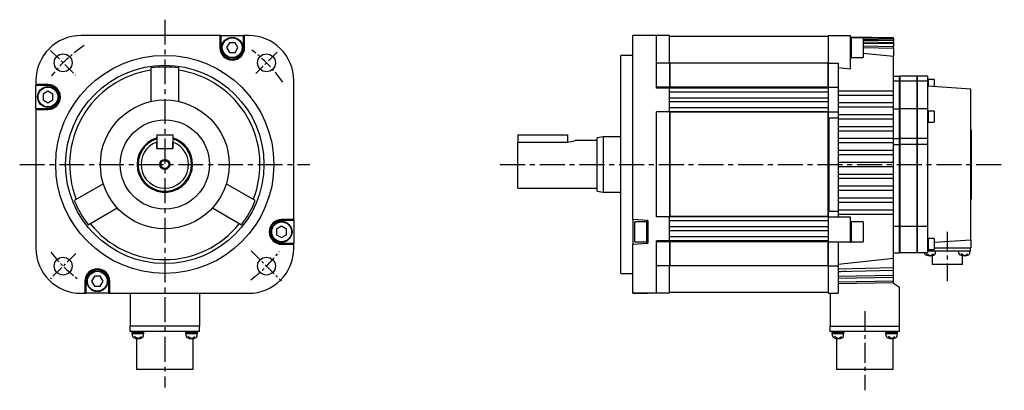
# Model space of a CAD drawing. Extents: x -406 to 673, y -334 to 295.
# Tile 4 of 4: x 177 to 673, y -114 to 73. Entities that reach past the tile are written whole.
import ezdxf

# ---------------------------------------------------------------- set-up
doc = ezdxf.new("R2010")
doc.units = 0
doc.linetypes.add('CENTER', pattern=[2, 1.25, -0.25, 0.25, -0.25])
for name, color, linetype in [('CENTER', 6, 'CENTER'), ('OUTLINE', 7, 'CONTINUOUS'), ('THIN_LINE', 6, 'CONTINUOUS')]:
    doc.layers.add(name, color=color, linetype=linetype)

msp = doc.modelspace()

# ---------------------------------------------------------------- linework, layer by layer
at = {"layer": 'CENTER', "ltscale": 10}
for p, q in [((249.82, 73), (249.82, -112.56)), ((176.65, 0), (322.98, 0)), ((418.94, 0), (673.1, 0))]:
    msp.add_line(p, q, dxfattribs=at)
at = {"layer": 'CENTER', "ltscale": 5}
for p, q in [((192.27, 57.54), (204.83, 44.99)), ((306.44, 56.63), (295.72, 45.9)), ((293.42, -43.61), (308.74, -58.93)), ((204.94, -44.88), (192.16, -57.65))]:
    msp.add_line(p, q, dxfattribs=at)
at = {"layer": 'CENTER', "ltscale": 8}
for p, q in [((644.3, -34), (644.3, -58.9)), ((602.8, -74.02), (602.8, -113.91))]:
    msp.add_line(p, q, dxfattribs=at)
at = {"layer": 'CENTER', "ltscale": 5}
for start, end in [(124.1358, 141.9992), (34.8623, 52.7443), (217.6594, 232.7243), (306.7139, 322.7664)]:
    msp.add_arc((249.82, 0), 72.5, start, end, dxfattribs=at)
at = {"layer": 'OUTLINE'}
for p, q in [((277.57, 65), (207.57, 65)), ((278.07, 65), (277.57, 65)), ((277.57, 65), (277.57, 58.9)), ((278.07, 65), (289.57, 65)), ((278.07, 65), (278.07, 58.9)), ((290.07, 65), (289.57, 65)), ((289.57, 58.9), (289.57, 65)), ((292.07, 65), (290.07, 65)), ((290.07, 58.9), (290.07, 65)), ((493.3, 65), (485.8, 65)), ((485.8, 42.25), (485.8, 65)), ((497.8, 65), (485.8, 65)), ((504.3, 65), (497.8, 65)), ((497.8, 42.25), (497.8, 65)), ((504.3, 51.12), (504.3, 65)), ((584.3, 65), (584.3, 51.12)), ((584.3, 65), (595.3, 65)), ((595.3, 65), (595.3, 60.5)), ((282.37, 61.4), (280.93, 58.9)), ((285.26, 61.4), (282.37, 61.4)), ((286.7, 58.9), (285.26, 61.4)), ((584.3, 64.5), (504.3, 64.5)), ((617.3, 63.81), (595.3, 64.2)), ((617.3, 63.8), (595.3, 64.19)), ((595.9, 64.15), (595.3, 64.15)), ((595.3, 60.5), (595.3, 57.3)), ((595.9, 64.15), (595.9, 53.65)), ((601.02, 63.9), (595.9, 63.99)), ((601.9, 63.9), (595.9, 63.9)), ((601.9, 63.9), (601.9, 53.9)), ((601.9, 63.88), (617.3, 63.62)), ((617.3, 63.43), (601.9, 63.7)), ((601.9, 63.13), (617.3, 62.86)), ((601.9, 62.75), (617.3, 62.47)), ((601.9, 61.78), (617.3, 61.51)), ((601.9, 61.2), (617.3, 60.92)), ((601.9, 59.81), (617.3, 59.52)), ((617.3, 63.8), (617.3, 63.81)), ((617.3, 63.8), (617.3, 63.62)), ((617.3, 63.43), (617.3, 63.62)), ((617.3, 63.43), (617.3, 62.86)), ((617.3, 62.47), (617.3, 62.86)), ((617.3, 62.47), (617.3, 61.51)), ((617.3, 60.92), (617.3, 61.51)), ((617.3, 60.92), (617.3, 59.52)), ((280.93, 58.9), (282.37, 56.4)), ((282.37, 56.4), (285.26, 56.4)), ((285.26, 56.4), (286.7, 58.9)), ((479.8, 0), (479.8, 55)), ((485.8, 55), (479.8, 55)), ((595.3, 57.3), (595.3, 48.15)), ((601.9, 59), (617.3, 58.71)), ((601.9, 56.05), (617.3, 54.54)), ((617.3, 58.71), (617.3, 59.52)), ((617.3, 58.71), (617.3, 54.54)), ((504.3, 51.12), (497.8, 51.12)), ((504.3, 51.12), (504.3, 39)), ((504.3, 49.85), (504.4, 49.85)), ((584.1, 51.15), (504.4, 51.15)), ((504.4, 51.15), (504.4, 38.97)), ((584.1, 51.15), (584.1, 38.97)), ((584.1, 50.89), (584.3, 50.89)), ((584.3, 51.12), (584.3, 39)), ((584.3, 51.12), (589.3, 51.12)), ((589.3, 51.12), (589.3, 39)), ((595.3, 53.65), (595.9, 53.65)), ((595.9, 53.9), (601.9, 53.9)), ((617.3, 37), (617.3, 54.54)), ((242.82, 48.64), (242.82, 31.74)), ((256.82, 31.74), (256.82, 48.64)), ((589.3, 48.84), (595.3, 48.15)), ((184.82, 42.25), (184.82, 40.25)), ((184.82, 40.25), (184.82, 39.75)), ((190.92, 40.25), (184.82, 40.25)), ((184.82, 28.25), (184.82, 39.75)), ((190.92, 39.75), (184.82, 39.75)), ((314.82, -27.75), (314.82, 42.25)), ((485.8, -27.75), (485.8, 42.25)), ((497.8, 38.5), (497.8, 42.25)), ((617.3, 44.5), (620.3, 44.5)), ((620.3, 42), (617.3, 42)), ((620.3, 42), (620.3, 44.5)), ((620.3, 28), (620.3, 42)), ((620.4, 40.5), (620.3, 40.5)), ((620.4, 44.5), (620.4, 42)), ((629.2, 44.5), (620.4, 44.5)), ((620.4, 42), (620.4, 28)), ((629.2, 42), (620.4, 42)), ((629.2, 42), (629.2, 44.5)), ((629.2, 28), (629.2, 42)), ((629.3, 40.5), (629.2, 40.5)), ((629.3, 42), (629.3, 44.5)), ((634.3, 44.5), (629.3, 44.5)), ((629.3, 28), (629.3, 42)), ((634.3, 42), (629.3, 42)), ((634.3, 44.5), (634.3, 42)), ((634.75, 43.02), (634.3, 43.02)), ((634.3, 42), (634.3, 28)), ((634.75, 43.02), (634.75, 39.47)), ((637.75, 42.82), (634.75, 42.82)), ((637.75, 42.82), (637.75, 39.26)), ((190.92, 36.89), (188.42, 35.44)), ((188.42, 35.44), (188.42, 32.56)), ((193.42, 35.44), (190.92, 36.89)), ((193.42, 32.56), (193.42, 35.44)), ((504.3, 39), (497.8, 39)), ((504.3, 38.5), (497.8, 38.5)), ((504.3, 39.01), (504.4, 39.01)), ((504.3, 38.5), (504.3, 39)), ((584.3, 38.5), (504.3, 38.5)), ((504.3, 26.5), (504.3, 38.5)), ((584.3, 36.5), (504.3, 36.5)), ((584.1, 38.97), (504.4, 38.97)), ((584.1, 38.98), (584.3, 38.98)), ((584.3, 39), (589.3, 39)), ((584.3, 39), (584.3, 26.5)), ((589.3, 39), (589.3, 26.5)), ((617.3, 37), (589.3, 37)), ((589.3, 35), (617.3, 35)), ((617.3, 35), (617.3, 37)), ((617.3, 31), (617.3, 35)), ((656.3, 38), (634.3, 39.5)), ((656.3, -38), (656.3, 38)), ((188.42, 32.56), (190.92, 31.11)), ((190.92, 31.11), (193.42, 32.56)), ((584.3, 33.5), (504.3, 33.5)), ((584.3, 31.5), (504.3, 31.5)), ((617.3, 31), (589.3, 31)), ((617.3, 29), (617.3, 31)), ((184.82, 28.25), (184.82, 27.75)), ((184.82, 28.25), (190.92, 28.25)), ((184.82, 27.75), (184.82, -42.25)), ((184.82, 27.75), (190.92, 27.75)), ((497.8, -26.5), (497.8, 26.5)), ((504.3, 26.5), (497.8, 26.5)), ((584.3, 28.5), (504.3, 28.5)), ((584.3, 26.5), (504.3, 26.5)), ((504.3, 26.5), (504.3, 26.3)), ((504.3, 26.3), (504.3, -26.3)), ((504.3, 26.26), (504.4, 26.26)), ((504.4, 26.3), (504.4, -26.3)), ((584.1, 26.3), (504.4, 26.3)), ((584.1, 26.3), (584.1, -26.3)), ((584.1, 26.29), (584.3, 26.29)), ((584.3, 26.5), (584.3, 26.3)), ((584.3, 26.5), (589.3, 26.5)), ((584.3, 26.3), (584.3, -26.3)), ((589.3, 29), (617.3, 29)), ((589.3, 26.5), (589.3, 25)), ((617.3, 25), (589.3, 25)), ((589.3, 25), (589.3, 23.5)), ((617.3, 25), (617.3, 29)), ((617.3, 28), (620.3, 28)), ((617.3, 23), (617.3, 25)), ((620.3, 13), (620.3, 28)), ((629.2, 28), (620.4, 28)), ((620.4, 28), (620.4, 13)), ((629.2, 13), (629.2, 28)), ((629.3, 13), (629.3, 28)), ((634.3, 28), (629.3, 28)), ((634.3, 28), (634.3, 13)), ((634.75, 27.03), (634.3, 27.03)), ((634.75, 27.03), (634.75, 21.13)), ((637.75, 26.83), (634.75, 26.83)), ((637.75, 26.83), (637.75, 21.33)), ((584.6, 23.5), (589.3, 23.5)), ((584.6, 23.5), (584.6, -23.5)), ((589.3, 23.5), (589.3, -23.5)), ((589.3, 23), (617.3, 23)), ((617.3, 19), (617.3, 23)), ((634.3, 21.13), (634.75, 21.13)), ((634.75, 21.33), (637.75, 21.33)), ((245.82, 15), (245.82, 8)), ((245.82, 15), (253.82, 15)), ((253.82, 15), (253.82, 8)), ((427.8, 15), (452.8, 15)), ((427.8, 15), (427.8, 11.31)), ((452.8, 15), (452.8, 11.31)), ((617.3, 19), (589.3, 19)), ((589.3, 17), (617.3, 17)), ((617.3, 17), (617.3, 19)), ((617.3, 13), (617.3, 17)), ((656.4, 17.5), (656.3, 17.5)), ((656.4, 17.5), (656.4, -17.5)), ((245.82, 8), (245.82, 11.31)), ((253.82, 8), (253.82, 11.31)), ((427.8, 11.31), (452.8, 11.31)), ((427.8, -12), (427.8, 11.31)), ((467.8, 12), (456.75, 12)), ((470.8, 14), (467.8, 13.5)), ((467.8, 0), (467.8, 13.5)), ((470.8, 14), (470.8, 0)), ((479.8, 14), (470.8, 14)), ((617.3, 13), (589.3, 13)), ((589.3, 11), (617.3, 11)), ((617.3, 13), (620.3, 13)), ((617.3, 11), (617.3, 13)), ((617.3, 7), (617.3, 11)), ((617.3, 10), (620.3, 10)), ((620.3, 10), (620.3, 13)), ((620.3, -31.3), (620.3, 10)), ((620.4, 13), (620.4, 10)), ((629.2, 13), (620.4, 13)), ((620.4, 10), (620.4, -31.3)), ((629.2, 10), (620.4, 10)), ((629.2, 10), (629.2, 13)), ((629.2, -31.3), (629.2, 10)), ((629.3, 10), (629.3, 13)), ((634.3, 13), (629.3, 13)), ((629.3, -31.3), (629.3, 10)), ((634.3, 10), (629.3, 10)), ((634.3, 13), (634.3, 10)), ((634.3, 10), (634.3, -31.3)), ((245.82, 8), (253.82, 8)), ((245.82, 8), (253.82, 8)), ((617.3, 7), (589.3, 7)), ((589.3, 5), (617.3, 5)), ((617.3, 5), (617.3, 7)), ((617.3, 1), (617.3, 5)), ((467.8, -13.5), (467.8, 0)), ((470.8, 0), (470.8, -14)), ((479.8, -55), (479.8, 0)), ((617.3, 1), (589.3, 1)), ((617.3, -1), (617.3, 1)), ((589.3, -1), (617.3, -1)), ((617.3, -5), (617.3, -1)), ((218.83, -9.81), (204.19, -18.26)), ((295.44, -18.26), (280.8, -9.81)), ((617.3, -5), (589.3, -5)), ((589.3, -7), (617.3, -7)), ((617.3, -7), (617.3, -5)), ((617.3, -11), (617.3, -7)), ((427.8, -12), (467.8, -12)), ((467.8, -13.5), (470.8, -14)), ((470.8, -14), (479.8, -14)), ((617.3, -11), (589.3, -11)), ((589.3, -13), (617.3, -13)), ((617.3, -13), (617.3, -11)), ((617.3, -17), (617.3, -13)), ((617.3, -17), (589.3, -17)), ((589.3, -19), (617.3, -19)), ((617.3, -19), (617.3, -17)), ((617.3, -23), (617.3, -19)), ((656.4, -17.5), (656.3, -17.5)), ((211.19, -30.38), (225.83, -21.93)), ((273.8, -21.93), (288.44, -30.38)), ((584.6, -23.5), (589.3, -23.5)), ((617.3, -23), (589.3, -23)), ((589.3, -23.5), (589.3, -25)), ((617.3, -25), (617.3, -23)), ((314.82, -27.75), (308.72, -27.75)), ((314.82, -28.25), (308.72, -28.25)), ((314.82, -28.25), (314.82, -27.75)), ((314.82, -28.25), (314.82, -39.75)), ((485.8, -27.75), (485.8, -40.25)), ((493.3, -28.25), (485.8, -27.75)), ((486.8, -39), (486.8, -29)), ((492.8, -29), (486.8, -29)), ((492.8, -39.25), (492.8, -28.75)), ((493.3, -28.75), (492.8, -28.75)), ((493.3, -28.25), (493.3, -39.75)), ((504.3, -26.5), (497.8, -26.5)), ((504.3, -26.26), (504.4, -26.26)), ((504.3, -26.3), (504.3, -26.5)), ((584.3, -26.5), (504.3, -26.5)), ((504.3, -38.5), (504.3, -26.5)), ((584.3, -28.5), (504.3, -28.5)), ((584.1, -26.3), (504.4, -26.3)), ((584.1, -26.29), (584.3, -26.29)), ((584.3, -26.3), (584.3, -26.5)), ((584.3, -26.5), (595.3, -26.5)), ((584.3, -26.5), (584.3, -39)), ((589.3, -25), (617.3, -25)), ((589.3, -25), (589.3, -26.5)), ((595.3, -26.5), (595.3, -39)), ((595.9, -28.75), (595.3, -28.75)), ((595.9, -28.75), (595.9, -39.25)), ((601.9, -29), (595.9, -29)), ((601.9, -29), (601.9, -39)), ((617.3, -47.23), (617.3, -25)), ((308.72, -31.11), (306.22, -32.56)), ((306.22, -32.56), (306.22, -35.44)), ((311.22, -32.56), (308.72, -31.11)), ((311.22, -35.44), (311.22, -32.56)), ((584.3, -31.5), (504.3, -31.5)), ((584.3, -33.5), (504.3, -33.5)), ((620.3, -31.3), (617.3, -31.3)), ((620.3, -44.5), (620.3, -31.3)), ((620.4, -31.3), (620.4, -44.5)), ((629.2, -31.3), (620.4, -31.3)), ((629.2, -44.5), (629.2, -31.3)), ((629.3, -44.5), (629.3, -31.3)), ((634.3, -31.3), (629.3, -31.3)), ((634.3, -31.3), (634.3, -44.5)), ((306.22, -35.44), (308.72, -36.89)), ((308.72, -36.89), (311.22, -35.44)), ((486.8, -39), (492.8, -39)), ((492.8, -39.25), (493.3, -39.25)), ((497.8, -42.25), (497.8, -38.5)), ((504.3, -38.5), (497.8, -38.5)), ((504.3, -39), (497.8, -39)), ((584.3, -36.5), (504.3, -36.5)), ((584.3, -38.5), (504.3, -38.5)), ((504.3, -39), (504.3, -38.5)), ((504.3, -39), (504.3, -51.12)), ((504.3, -39.01), (504.4, -39.01)), ((504.4, -38.97), (504.4, -51.15)), ((584.1, -38.97), (504.4, -38.97)), ((584.1, -38.97), (584.1, -51.15)), ((584.1, -38.98), (584.3, -38.98)), ((584.3, -39), (584.3, -51.12)), ((584.3, -39), (595.3, -39)), ((589.3, -39), (589.3, -51.12)), ((595.3, -39), (595.3, -39.25)), ((595.3, -39.25), (595.9, -39.25)), ((595.9, -39), (601.9, -39)), ((634.75, -37.12), (634.3, -37.12)), ((634.75, -37.12), (634.75, -40.07)), ((637.75, -37.32), (634.75, -37.32)), ((637.75, -37.32), (637.75, -40.07)), ((637.75, -39.26), (656.3, -38)), ((656.3, -38), (656.3, -42)), ((308.72, -39.75), (314.82, -39.75)), ((308.72, -40.25), (314.82, -40.25)), ((314.82, -40.25), (314.82, -39.75)), ((314.82, -42.25), (314.82, -40.25)), ((485.8, -40.25), (493.3, -39.75)), ((485.8, -42.25), (485.8, -40.25)), ((485.8, -65), (485.8, -42.25)), ((497.8, -65), (497.8, -42.25)), ((617.3, -44.5), (620.3, -44.5)), ((620.3, -40.5), (620.4, -40.5)), ((629.2, -44.5), (620.4, -44.5)), ((629.2, -40.5), (629.3, -40.5)), ((634.3, -44.5), (629.3, -44.5)), ((632.87, -44.67), (632.87, -44.5)), ((634.3, -43.02), (634.75, -43.02)), ((635.8, -43.7), (634.3, -43.7)), ((634.75, -40.07), (634.75, -43.02)), ((634.75, -42.82), (637.75, -42.82)), ((652.8, -43.7), (635.8, -43.7)), ((637.75, -40.07), (637.75, -42.82)), ((637.75, -42), (656.3, -42)), ((638.47, -44.67), (638.47, -43.7)), ((650.13, -44.67), (650.13, -43.7)), ((656, -43.7), (652.8, -43.7)), ((655.73, -44.67), (655.73, -43.7)), ((656, -43.7), (656, -42)), ((589.3, -50.37), (617.3, -47.23)), ((617.3, -51.99), (617.3, -47.23)), ((635.67, -46.1), (633.87, -45.02)), ((635.67, -46.1), (637.47, -45.02)), ((636.65, -46), (636.65, -50.4)), ((652.93, -46.1), (651.13, -45.02)), ((651.95, -50.4), (651.95, -46)), ((652.93, -46.1), (654.73, -45.02)), ((504.3, -51.12), (497.8, -51.12)), ((504.3, -49.85), (504.4, -49.85)), ((504.3, -65), (504.3, -51.12)), ((584.1, -51.15), (504.4, -51.15)), ((584.1, -50.89), (584.3, -50.89)), ((584.3, -51.12), (584.3, -65)), ((584.3, -51.12), (589.3, -51.12)), ((589.3, -51.12), (589.3, -65)), ((589.3, -52.59), (617.3, -51.99)), ((589.3, -53.94), (617.3, -53.36)), ((593.3, -53.86), (589.3, -54.27)), ((617.3, -53.36), (617.3, -51.99)), ((617.3, -55.78), (617.3, -53.36)), ((651.95, -50.4), (636.65, -50.4)), ((209.57, -58.9), (209.57, -65)), ((210.07, -58.9), (210.07, -65)), ((214.37, -56.4), (212.93, -58.9)), ((212.93, -58.9), (214.37, -61.4)), ((217.26, -56.4), (214.37, -56.4)), ((218.7, -58.9), (217.26, -56.4)), ((217.26, -61.4), (218.7, -58.9)), ((221.57, -65), (221.57, -58.9)), ((222.07, -65), (222.07, -58.9)), ((479.8, -55), (485.8, -55)), ((589.3, -56.33), (617.3, -55.78)), ((589.3, -57.39), (617.3, -56.84)), ((589.3, -59.24), (617.3, -58.71)), ((589.3, -60.05), (617.3, -59.52)), ((617.3, -56.84), (617.3, -55.78)), ((617.3, -58.71), (617.3, -56.84)), ((617.3, -59.52), (617.3, -58.71)), ((617.3, -60), (617.3, -59.52)), ((214.37, -61.4), (217.26, -61.4)), ((584.3, -64.5), (504.3, -64.5)), ((620.3, -62), (617.3, -60)), ((620.3, -81.5), (620.3, -62)), ((207.57, -65), (209.57, -65)), ((209.57, -65), (210.07, -65)), ((221.57, -65), (210.07, -65)), ((221.57, -65), (222.07, -65)), ((222.07, -65), (292.07, -65)), ((232.32, -65), (232.32, -81.5)), ((267.32, -65), (267.32, -81.5)), ((485.8, -65), (493.3, -65)), ((497.8, -65), (485.8, -65)), ((504.3, -65), (497.8, -65)), ((584.3, -65), (589.3, -65)), ((585.3, -65), (585.3, -81.5)), ((267.32, -81.5), (232.32, -81.5)), ((232.36, -84.25), (232.36, -81.5)), ((235.86, -84.25), (232.36, -84.25)), ((233.32, -84.25), (233.32, -84.75)), ((263.78, -84.25), (235.86, -84.25)), ((239.32, -84.75), (239.32, -84.25)), ((260.31, -84.25), (260.31, -84.75)), ((267.28, -84.25), (263.78, -84.25)), ((266.31, -84.75), (266.31, -84.25)), ((267.28, -84.25), (267.28, -81.5)), ((585.3, -81.5), (620.3, -81.5)), ((585.34, -84.25), (585.34, -81.5)), ((588.84, -84.25), (585.34, -84.25)), ((586.3, -84.25), (586.3, -84.75)), ((616.76, -84.25), (588.84, -84.25)), ((592.3, -84.75), (592.3, -84.25)), ((613.29, -84.25), (613.29, -84.75)), ((620.26, -84.25), (616.76, -84.25)), ((619.29, -84.75), (619.29, -84.25)), ((620.26, -84.25), (620.26, -81.5)), ((239.32, -84.75), (233.32, -84.75)), ((239.27, -85.45), (233.37, -85.45)), ((233.52, -86.42), (233.52, -85.45)), ((236.32, -87.85), (234.52, -86.77)), ((235.53, -87.79), (235.53, -103.49)), ((236.12, -84.75), (236.52, -85.45)), ((236.32, -87.85), (238.12, -86.77)), ((239.12, -86.42), (239.12, -85.45)), ((263.31, -84.75), (260.31, -84.75)), ((266.26, -85.45), (260.36, -85.45)), ((260.51, -86.42), (260.51, -85.45)), ((263.31, -87.85), (261.51, -86.77)), ((263.11, -84.75), (263.51, -85.45)), ((266.31, -84.75), (263.31, -84.75)), ((263.31, -87.85), (265.11, -86.77)), ((264.1, -103.49), (264.1, -87.79)), ((266.11, -86.42), (266.11, -85.45)), ((592.3, -84.75), (586.3, -84.75)), ((592.25, -85.45), (586.35, -85.45)), ((586.5, -86.42), (586.5, -85.45)), ((589.3, -87.85), (587.5, -86.77)), ((588.51, -87.79), (588.51, -103.49)), ((589.1, -84.75), (589.5, -85.45)), ((589.3, -87.85), (591.1, -86.77)), ((592.1, -86.42), (592.1, -85.45)), ((616.29, -84.75), (613.29, -84.75)), ((619.24, -85.45), (613.34, -85.45)), ((613.49, -86.42), (613.49, -85.45)), ((616.29, -87.85), (614.49, -86.77)), ((616.09, -84.75), (616.49, -85.45)), ((619.29, -84.75), (616.29, -84.75)), ((616.29, -87.85), (618.09, -86.77)), ((617.08, -103.49), (617.08, -87.79)), ((619.09, -86.42), (619.09, -85.45)), ((264.1, -103.49), (235.53, -103.49)), ((617.08, -103.49), (588.51, -103.49))]:
    msp.add_line(p, q, dxfattribs=at)
at = {"layer": 'OUTLINE', "ltscale": 5}
for p, q in [((233.37, -85.45), (233.37, -84.75)), ((239.27, -85.45), (239.27, -84.75)), ((260.36, -85.45), (260.36, -84.75)), ((266.26, -85.45), (266.26, -84.75)), ((586.35, -85.45), (586.35, -84.75)), ((592.25, -85.45), (592.25, -84.75)), ((613.34, -85.45), (613.34, -84.75)), ((619.24, -85.45), (619.24, -84.75))]:
    msp.add_line(p, q, dxfattribs=at)
at = {"layer": 'OUTLINE'}
for centre, radius in [((283.82, 58.9), 5.25), ((283.82, 58.9), 5), ((198.55, 51.27), 4.5), ((249.82, 0), 55), ((301.08, 51.27), 4.5), ((249.82, 0), 50), ((190.92, 34), 5.25), ((190.92, 34), 5), ((249.82, 0), 32.5), ((249.82, 0), 22.5), ((249.82, 0), 2), ((308.72, -34), 5.25), ((308.72, -34), 5), ((198.55, -51.27), 4.5), ((301.08, -51.27), 4.5), ((215.82, -58.9), 5.25), ((215.82, -58.9), 5)]:
    msp.add_circle(centre, radius, dxfattribs=at)
for centre, radius, start, end in [((207.57, 42.25), 22.75, 90, 180), ((292.07, 42.25), 22.75, 0, 90), ((283.82, 58.9), 6.25, 180, 0), ((283.82, 58.9), 5.75, 180, 0), ((249.82, 0), 48, 98.3855, 201.6145), ((249.82, 0), 49.14, 81.8108, 98.1892), ((249.82, 0), 48, 338.3855, 81.6145), ((190.92, 34), 6.25, 270, 90), ((190.92, 34), 5.75, 270, 90), ((249.82, 0), 14, 106.6015, 0), ((249.82, 0), 13.5, 107.2353, 0), ((249.82, 0), 12, 109.4712, 70.5288), ((249.82, 0), 14, 0, 73.3985), ((249.82, 0), 13.5, 0, 72.7647), ((452.56, 24.53), 13.22, 271.0045, 288.4677), ((249.82, 0), 49.14, 201.8108, 218.1892), ((249.82, 0), 49.14, 321.8108, 338.1892), ((308.72, -34), 6.25, 90, 270), ((308.72, -34), 5.75, 90, 270), ((249.82, 0), 48, 218.3855, 321.6145), ((207.57, -42.25), 22.75, 180, 270), ((292.07, -42.25), 22.75, 270, 0), ((633.87, -44.67), 1, 180, 243.2563), ((637.47, -44.67), 1, 296.7437, 0), ((651.13, -44.67), 1, 180, 243.2563), ((654.73, -44.67), 1, 296.7437, 0), ((635.67, -41.1), 5, 243.2563, 296.7437), ((652.93, -41.1), 5, 243.2563, 296.7437), ((215.82, -58.9), 6.25, 0, 180), ((215.82, -58.9), 5.75, 0, 180), ((234.52, -86.42), 1, 180, 243.2563), ((236.32, -82.85), 5, 243.2563, 296.7437), ((238.12, -86.42), 1, 296.7437, 0), ((261.51, -86.42), 1, 180, 243.2563), ((263.31, -82.85), 5, 243.2563, 296.7437), ((265.11, -86.42), 1, 296.7437, 0), ((587.5, -86.42), 1, 180, 243.2563), ((589.3, -82.85), 5, 243.2563, 296.7437), ((591.1, -86.42), 1, 296.7437, 0), ((614.49, -86.42), 1, 180, 243.2563), ((616.29, -82.85), 5, 243.2563, 296.7437), ((618.09, -86.42), 1, 296.7437, 0)]:
    msp.add_arc(centre, radius, start, end, dxfattribs=at)
at = {"layer": 'THIN_LINE'}
msp.add_circle((249.82, 0), 2.5, dxfattribs=at)

doc.saveas('drawing.dxf')
